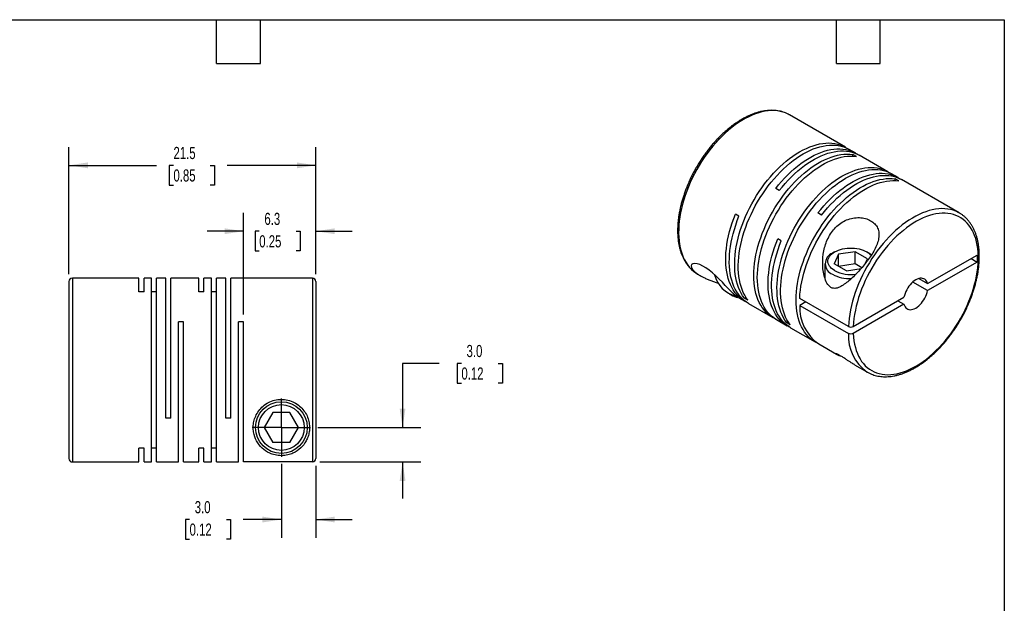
# Model space of a CAD drawing. Header units: millimetres. Extents: x 3 to 137, y 3 to 105.
# Tile 3 of 3: x 51 to 137, y 54 to 105. Entities that reach past the tile are written whole.
import ezdxf

# ---------------------------------------------------------------- set-up
doc = ezdxf.new("R2010")
doc.units = ezdxf.units.MM
doc.header["$LTSCALE"] = 0.5
doc.linetypes.add('SLD-Center', pattern=[19.05, 15.24, -1.27, 1.27, -1.27])
doc.linetypes.add('SLD-Solid', pattern=[0])
doc.layers.add('CENTER', color=40, linetype='SLD-Center')
doc.layers.add('DIMENSIONS', color=140, linetype='SLD-Solid', lineweight=25)
doc.layers.add('TEXT', color=140, linetype='SLD-Solid', lineweight=25)
doc.styles.add('SLDTEXTSTYLE0', font='TXT', dxfattribs={"width": 0.7})
doc.dimstyles.new('SLDDIMSTYLE0', dxfattribs={"dimtxt": 1.079004, "dimasz": 1.651, "dimexe": 0, "dimexo": 0.0625, "dimgap": 0.269751, "dimtad": 0, "dimtih": 1, "dimtoh": 1, "dimdec": 1, "dimrnd": 1e-09, "dimzin": 4, "dimdsep": 46, "dimtxsty": 'SLDTEXTSTYLE0', "dimsah": 1, "dimcen": 0.09, "dimadec": 0, "dimazin": 1, "dimtfac": 1, "dimtdec": 1, "dimtmove": 0, "dimatfit": 0, "dimfxl": 0, "dimfrac": 2, "dimtolj": 1, "dimtzin": 12, "dimarcsym": 0})
doc.dimstyles.new('SLDDIMSTYLE4', dxfattribs={"dimtxt": 1.079004, "dimasz": 1.651, "dimexe": 0, "dimexo": 0.0625, "dimgap": 0.269751, "dimtad": 0, "dimtih": 1, "dimtoh": 1, "dimdec": 1, "dimrnd": 1e-09, "dimzin": 12, "dimdsep": 46, "dimtxsty": 'SLDTEXTSTYLE0', "dimsah": 1, "dimcen": 0.09, "dimadec": 0, "dimazin": 3, "dimtfac": 1, "dimtdec": 1, "dimtofl": 0, "dimtmove": 0, "dimatfit": 3, "dimfxl": 0, "dimfrac": 2, "dimtolj": 1, "dimtzin": 12, "dimarcsym": 0})
doc.dimstyles.new('SLDDIMSTYLE5', dxfattribs={"dimtxt": 1.079004, "dimasz": 1.651, "dimexe": 0, "dimexo": 0.0625, "dimgap": 0.269751, "dimtad": 0, "dimtih": 1, "dimtoh": 1, "dimdec": 1, "dimrnd": 1e-09, "dimzin": 12, "dimdsep": 46, "dimtxsty": 'SLDTEXTSTYLE0', "dimsah": 1, "dimcen": 0.09, "dimadec": 0, "dimazin": 3, "dimtfac": 1, "dimtdec": 1, "dimtmove": 0, "dimatfit": 0, "dimfxl": 0, "dimfrac": 2, "dimtolj": 1, "dimtzin": 12, "dimarcsym": 0})

# ---------------------------------------------------------------- blocks, each defined once
blk = doc.blocks.new('_D_5')
at = {"layer": 'DIMENSIONS'}
for p, q in [((55.083, 82.611), (55.083, 93.684)), ((76.583, 82.611), (76.583, 93.684)), ((55.083, 92.096), (62.724, 92.096)), ((64.186, 92.096), (63.824, 92.096)), ((63.824, 92.096), (63.824, 90.381)), ((67.392, 92.096), (67.755, 92.096)), ((67.755, 92.096), (67.755, 90.381)), ((76.583, 92.096), (68.855, 92.096)), ((63.824, 90.381), (64.186, 90.381)), ((67.755, 90.381), (67.392, 90.381))]:
    blk.add_line(p, q, dxfattribs=at)
for points in [[(55.083, 92.096), (56.734, 91.842), (56.734, 92.35)], [(76.583, 92.096), (74.932, 92.35), (74.932, 91.842)]]:
    blk.add_solid(points, dxfattribs=at)
at = {"layer": 'DIMENSIONS', "char_height": 1.0583, "attachment_point": 1, "style": 'SLDTEXTSTYLE0'}
for s, insert in [('21.5', (64.186, 93.702)), ('0.85', (64.186, 91.746))]:
    blk.add_mtext(s, dxfattribs=dict(at, insert=insert))
blk = doc.blocks.new('_D_6')
at = {"layer": 'DIMENSIONS'}
for p, q in [((70.283, 79.111), (70.283, 87.95)), ((76.583, 82.611), (76.583, 87.95)), ((70.283, 86.362), (67.108, 86.362)), ((71.656, 86.362), (71.293, 86.362)), ((71.293, 86.362), (71.293, 84.647)), ((74.862, 86.362), (75.224, 86.362)), ((75.224, 86.362), (75.224, 84.647)), ((76.583, 86.362), (79.758, 86.362)), ((71.293, 84.647), (71.656, 84.647)), ((75.224, 84.647), (74.862, 84.647))]:
    blk.add_line(p, q, dxfattribs=at)
for points in [[(70.283, 86.362), (68.632, 86.616), (68.632, 86.108)], [(76.583, 86.362), (78.234, 86.108), (78.234, 86.616)]]:
    blk.add_solid(points, dxfattribs=at)
at = {"layer": 'DIMENSIONS', "char_height": 1.0583, "attachment_point": 1, "style": 'SLDTEXTSTYLE0'}
for s, insert in [('6.3', (72.104, 87.968)), ('0.25', (71.656, 86.012))]:
    blk.add_mtext(s, dxfattribs=dict(at, insert=insert))
blk = doc.blocks.new('_D_7')
at = {"layer": 'DIMENSIONS'}
for p, q in [((87.31, 74.858), (84.135, 74.858)), ((84.135, 74.858), (84.135, 69.276)), ((89.256, 74.858), (88.894, 74.858)), ((88.894, 74.858), (88.894, 73.144)), ((92.463, 74.858), (92.825, 74.858)), ((92.825, 74.858), (92.825, 73.144)), ((88.894, 73.144), (89.256, 73.144)), ((92.825, 73.144), (92.463, 73.144)), ((76.758, 69.276), (85.723, 69.276)), ((76.918, 66.285), (85.723, 66.285)), ((84.135, 66.285), (84.135, 63.11))]:
    blk.add_line(p, q, dxfattribs=at)
for points in [[(84.135, 69.276), (84.389, 70.927), (83.881, 70.927)], [(84.135, 66.285), (83.881, 64.634), (84.389, 64.634)]]:
    blk.add_solid(points, dxfattribs=at)
at = {"layer": 'DIMENSIONS', "char_height": 1.0583, "attachment_point": 1, "style": 'SLDTEXTSTYLE0'}
for s, insert in [('3.0', (89.705, 76.464)), ('0.12', (89.256, 74.508))]:
    blk.add_mtext(s, dxfattribs=dict(at, insert=insert))
blk = doc.blocks.new('_D_8')
at = {"layer": 'DIMENSIONS'}
for p, q in [((73.583, 66.101), (73.583, 59.681)), ((76.583, 65.951), (76.583, 59.681)), ((65.59, 61.268), (65.227, 61.268)), ((65.227, 61.268), (65.227, 59.553)), ((68.796, 61.268), (69.158, 61.268)), ((69.158, 61.268), (69.158, 59.553)), ((73.583, 61.268), (70.258, 61.268)), ((76.583, 61.268), (79.758, 61.268)), ((65.227, 59.553), (65.59, 59.553)), ((69.158, 59.553), (68.796, 59.553))]:
    blk.add_line(p, q, dxfattribs=at)
for points in [[(73.583, 61.268), (71.932, 61.522), (71.932, 61.014)], [(76.583, 61.268), (78.234, 61.014), (78.234, 61.522)]]:
    blk.add_solid(points, dxfattribs=at)
at = {"layer": 'DIMENSIONS', "char_height": 1.0583, "attachment_point": 1, "style": 'SLDTEXTSTYLE0'}
for s, insert in [('3.0', (66.039, 62.874)), ('0.12', (65.59, 60.918))]:
    blk.add_mtext(s, dxfattribs=dict(at, insert=insert))
blk = doc.blocks.new('SW_CENTERMARKSYMBOL_2')
at = {"layer": 'CENTER', "color": 0}
for q in [(0, 2.54), (-2.54, 0), (0, -2.54), (2.54, 0)]:
    blk.add_line((0, 0), q, dxfattribs=at)

msp = doc.modelspace()

# ---------------------------------------------------------------- linework, layer by layer
for p, q in [((117.827, 96.486), (117.795, 96.504)), ((122.706, 93.669), (117.827, 96.486)), ((123.59, 93.159), (123.017, 93.489)), ((123.649, 92.876), (123.338, 93.055)), ((123.338, 92.902), (123.338, 93.055)), ((126.39, 91.542), (123.901, 92.979)), ((127.274, 91.032), (126.701, 91.363)), ((127.333, 90.749), (127.022, 90.929)), ((127.022, 90.776), (127.022, 90.929)), ((116.931, 89.896), (116.62, 90.076)), ((132.605, 87.954), (127.585, 90.852)), ((113.425, 87.66), (113.114, 87.84)), ((120.615, 87.769), (120.304, 87.949)), ((132.605, 87.954), (132.57, 87.974)), ((117.109, 85.533), (116.798, 85.713)), ((121.754, 84.557), (121.57, 84.451)), ((122.099, 84.358), (121.711, 83.521)), ((123.549, 84.582), (122.099, 84.358)), ((122.099, 83.296), (122.099, 84.358)), ((124.611, 83.969), (123.549, 84.582)), ((123.549, 83.521), (123.549, 84.582)), ((124.752, 84.451), (124.568, 84.557)), ((129.845, 81.802), (134.156, 84.291)), ((134.156, 84.291), (134.156, 83.679)), ((120.911, 83.533), (120.911, 82.252)), ((122.772, 82.908), (121.711, 83.521)), ((123.549, 83.521), (122.1, 83.296)), ((124.123, 83.189), (123.549, 83.521)), ((124.406, 83.528), (124.611, 83.969)), ((134.156, 83.679), (129.845, 81.19)), ((133.626, 83.985), (134.156, 83.679)), ((109.827, 82.629), (110.07, 82.489)), ((122.772, 82.908), (124.051, 83.106)), ((55.083, 81.976), (55.083, 66.576)), ((61.183, 82.276), (55.383, 82.276)), ((55.383, 82.276), (55.383, 66.276)), ((61.183, 81.085), (61.183, 82.276)), ((62.283, 82.276), (61.623, 82.276)), ((61.623, 81.085), (61.623, 82.276)), ((62.283, 66.276), (62.283, 82.276)), ((63.533, 82.276), (62.723, 82.276)), ((62.723, 66.276), (62.723, 82.276)), ((63.533, 70.076), (63.533, 82.276)), ((66.393, 82.276), (63.973, 82.276)), ((63.973, 70.076), (63.973, 82.276)), ((66.393, 81.085), (66.393, 82.276)), ((67.493, 82.276), (66.833, 82.276)), ((66.833, 81.085), (66.833, 82.276)), ((67.493, 66.276), (67.493, 82.276)), ((68.743, 82.276), (67.933, 82.276)), ((67.933, 66.276), (67.933, 82.276)), ((68.743, 70.076), (68.743, 82.276)), ((76.283, 82.276), (69.183, 82.276)), ((69.183, 70.076), (69.183, 82.276)), ((76.283, 82.276), (76.283, 66.285)), ((76.583, 81.976), (76.583, 66.586)), ((111.997, 81.893), (112.038, 81.789)), ((112.076, 81.81), (112.038, 81.789)), ((112.167, 81.714), (112.038, 81.789)), ((129.845, 81.19), (128.552, 81.936)), ((129.083, 82.242), (129.845, 81.802)), ((61.623, 81.085), (61.183, 81.085)), ((62.723, 81.085), (62.283, 81.085)), ((66.833, 81.085), (66.393, 81.085)), ((67.933, 81.085), (67.493, 81.085)), ((112.568, 80.919), (112.752, 80.813)), ((113.892, 80.532), (114.024, 80.608)), ((123.38, 78.07), (127.791, 80.617)), ((113.404, 80.564), (113.929, 80.261)), ((114.203, 80.352), (113.892, 80.532)), ((114.24, 80.082), (116.368, 78.853)), ((122.955, 78.07), (118.712, 80.519)), ((119.243, 80.213), (118.712, 79.907)), ((118.712, 79.907), (122.955, 77.458)), ((127.791, 80.004), (123.38, 77.458)), ((127.26, 80.31), (127.791, 80.004)), ((65.073, 78.476), (64.633, 78.476)), ((64.633, 66.276), (64.633, 78.476)), ((65.073, 66.276), (65.073, 78.476)), ((70.283, 78.476), (69.843, 78.476)), ((69.843, 66.276), (69.843, 78.476)), ((70.283, 66.285), (70.283, 78.476)), ((116.679, 78.673), (117.613, 78.135)), ((117.576, 78.405), (117.708, 78.482)), ((117.887, 78.225), (117.576, 78.405)), ((117.924, 77.955), (120.052, 76.726)), ((120.363, 76.547), (121.908, 75.655)), ((123.489, 74.742), (124.606, 74.097)), ((124.593, 74.105), (124.606, 74.097)), ((72.832, 70.576), (72.082, 69.276)), ((74.333, 70.576), (72.832, 70.576)), ((75.084, 69.276), (74.333, 70.576)), ((63.973, 70.076), (63.533, 70.076)), ((69.183, 70.076), (68.743, 70.076)), ((72.082, 69.276), (72.832, 67.976)), ((74.333, 67.976), (75.084, 69.276)), ((74.333, 67.976), (72.832, 67.976)), ((61.623, 67.468), (61.183, 67.468)), ((61.183, 66.276), (61.183, 67.468)), ((61.623, 66.276), (61.623, 67.468)), ((62.723, 67.468), (62.283, 67.468)), ((66.833, 67.468), (66.393, 67.468)), ((66.393, 66.276), (66.393, 67.468)), ((66.833, 66.276), (66.833, 67.468)), ((67.933, 67.468), (67.493, 67.468)), ((55.383, 66.276), (61.183, 66.276)), ((61.623, 66.276), (62.283, 66.276)), ((62.723, 66.276), (64.633, 66.276)), ((65.073, 66.276), (66.393, 66.276)), ((66.833, 66.276), (67.493, 66.276)), ((67.933, 66.276), (69.843, 66.276)), ((76.283, 66.285), (70.283, 66.285))]:
    msp.add_line(p, q)
at = {"flags": 128}
for points in [[(117.795, 96.504), (117.7, 96.554), (117.481, 96.654), (117.251, 96.734), (117.013, 96.794), (116.765, 96.836), (116.51, 96.857), (116.247, 96.859), (115.978, 96.841), (115.703, 96.803), (115.423, 96.746), (115.139, 96.669), (114.851, 96.573), (114.561, 96.458), (114.268, 96.324), (113.974, 96.172), (113.68, 96.002), (113.386, 95.815), (113.094, 95.611), (112.803, 95.39), (112.515, 95.154), (112.231, 94.903), (111.951, 94.637), (111.676, 94.357), (111.407, 94.064), (111.144, 93.76), (110.889, 93.443), (110.642, 93.117), (110.403, 92.78), (110.174, 92.435), (109.954, 92.082), (109.745, 91.723), (109.547, 91.357), (109.36, 90.987), (109.186, 90.612), (109.024, 90.235), (108.875, 89.856), (108.74, 89.477), (108.618, 89.097), (108.51, 88.719), (108.417, 88.343), (108.339, 87.97), (108.275, 87.602), (108.226, 87.238), (108.192, 86.881), (108.174, 86.532), (108.171, 86.19), (108.183, 85.858), (108.211, 85.536), (108.253, 85.224), (108.311, 84.924), (108.384, 84.637), (108.471, 84.363), (108.573, 84.103), (108.689, 83.858), (108.819, 83.628), (108.963, 83.415), (109.119, 83.218), (109.289, 83.038), (109.47, 82.876), (109.664, 82.731), (109.827, 82.629)], [(113.892, 80.532), (113.744, 80.739), (113.61, 80.963), (113.49, 81.202), (113.384, 81.455), (113.292, 81.723), (113.214, 82.005), (113.151, 82.299), (113.103, 82.605), (113.071, 82.922), (113.053, 83.25), (113.05, 83.587), (113.063, 83.932), (113.09, 84.285), (113.133, 84.644), (113.191, 85.009), (113.263, 85.379), (113.35, 85.752), (113.452, 86.128), (113.567, 86.505), (113.697, 86.883), (113.84, 87.261), (113.995, 87.638), (114.164, 88.012), (114.344, 88.382), (114.537, 88.749), (114.74, 89.109), (114.954, 89.464), (115.179, 89.811), (115.412, 90.15), (115.655, 90.48), (115.906, 90.799), (116.164, 91.108), (116.429, 91.405), (116.7, 91.69), (116.976, 91.962), (117.258, 92.219), (117.543, 92.462), (117.831, 92.689), (118.121, 92.9), (118.413, 93.095), (118.706, 93.273), (118.999, 93.433), (119.291, 93.576), (119.582, 93.7), (119.87, 93.805), (120.155, 93.891), (120.436, 93.959), (120.712, 94.007), (120.984, 94.035), (121.249, 94.044), (121.507, 94.033), (121.757, 94.003), (122, 93.953), (122.234, 93.884), (122.458, 93.795), (122.672, 93.688), (122.858, 93.574)], [(114.203, 80.352), (114.055, 80.56), (113.921, 80.783), (113.801, 81.022), (113.695, 81.276), (113.603, 81.544), (113.525, 81.825), (113.462, 82.12), (113.415, 82.426), (113.382, 82.743), (113.364, 83.07), (113.361, 83.407), (113.374, 83.752), (113.402, 84.105), (113.444, 84.464), (113.502, 84.829), (113.574, 85.199), (113.662, 85.572), (113.763, 85.948), (113.879, 86.326), (114.008, 86.704), (114.151, 87.082), (114.307, 87.458), (114.475, 87.832), (114.656, 88.203), (114.848, 88.569), (115.051, 88.93), (115.266, 89.284), (115.49, 89.631), (115.723, 89.97), (115.966, 90.3), (116.217, 90.62), (116.475, 90.929), (116.74, 91.226), (117.011, 91.511), (117.288, 91.782), (117.569, 92.039), (117.854, 92.282), (118.142, 92.509), (118.432, 92.721), (118.724, 92.916), (119.017, 93.093), (119.31, 93.254), (119.602, 93.396), (119.893, 93.52), (120.181, 93.625), (120.466, 93.712), (120.747, 93.779), (121.024, 93.827), (121.295, 93.855), (121.56, 93.864), (121.818, 93.853), (122.069, 93.823), (122.311, 93.773), (122.545, 93.704), (122.769, 93.616), (122.983, 93.509), (123.017, 93.489)], [(116.62, 90.076), (116.873, 90.392), (117.134, 90.697), (117.401, 90.99), (117.674, 91.27), (117.952, 91.537), (118.235, 91.79), (118.521, 92.028), (118.81, 92.25), (119.101, 92.456), (119.393, 92.645), (119.686, 92.817), (119.979, 92.972), (120.271, 93.108), (120.56, 93.226), (120.848, 93.325), (121.131, 93.405), (121.411, 93.466), (121.686, 93.508), (121.955, 93.53), (122.218, 93.532), (122.474, 93.515), (122.722, 93.478), (122.962, 93.422), (123.192, 93.347), (123.413, 93.252), (123.624, 93.139), (123.742, 93.064)], [(116.527, 78.768), (116.334, 78.873), (116.134, 79.005), (115.946, 79.155), (115.769, 79.323), (115.605, 79.508), (115.453, 79.71), (115.315, 79.928), (115.19, 80.162), (115.079, 80.411), (114.982, 80.675), (114.9, 80.952), (114.832, 81.242), (114.779, 81.544), (114.741, 81.858), (114.719, 82.182), (114.711, 82.516), (114.719, 82.858), (114.741, 83.209), (114.779, 83.566), (114.832, 83.929), (114.9, 84.297), (114.982, 84.67), (115.079, 85.045), (115.19, 85.422), (115.315, 85.8), (115.453, 86.178), (115.605, 86.555), (115.769, 86.93), (115.946, 87.302), (116.134, 87.67), (116.334, 88.032), (116.545, 88.389), (116.766, 88.739), (116.996, 89.08), (117.236, 89.413), (117.484, 89.736), (117.74, 90.049), (118.003, 90.35), (118.272, 90.639), (118.547, 90.915), (118.826, 91.177), (119.11, 91.424), (119.398, 91.657), (119.687, 91.873), (119.979, 92.074), (120.272, 92.257), (120.565, 92.423), (120.857, 92.572), (121.148, 92.702), (121.437, 92.813), (121.723, 92.906), (122.006, 92.979), (122.284, 93.034), (122.557, 93.068), (122.824, 93.084), (123.084, 93.079), (123.338, 93.055)], [(116.679, 78.673), (116.645, 78.693), (116.445, 78.825), (116.257, 78.975), (116.08, 79.143), (115.916, 79.328), (115.764, 79.53), (115.626, 79.749), (115.501, 79.983), (115.39, 80.232), (115.293, 80.495), (115.211, 80.772), (115.143, 81.062), (115.09, 81.365), (115.052, 81.678), (115.03, 82.002), (115.022, 82.336), (115.03, 82.679), (115.052, 83.029), (115.09, 83.386), (115.143, 83.75), (115.211, 84.118), (115.293, 84.49), (115.39, 84.865), (115.501, 85.242), (115.626, 85.62), (115.764, 85.998), (115.916, 86.375), (116.08, 86.75), (116.257, 87.122), (116.445, 87.49), (116.645, 87.853), (116.856, 88.209), (117.077, 88.559), (117.307, 88.901), (117.547, 89.234), (117.795, 89.557), (118.051, 89.869), (118.314, 90.17), (118.583, 90.459), (118.858, 90.735), (119.138, 90.997), (119.421, 91.245), (119.709, 91.477), (119.998, 91.694), (120.29, 91.894), (120.583, 92.078), (120.876, 92.244), (121.168, 92.392), (121.459, 92.522), (121.748, 92.634), (122.034, 92.726), (122.317, 92.8), (122.595, 92.854), (122.868, 92.889), (123.135, 92.904), (123.396, 92.9), (123.649, 92.876)], [(116.931, 89.896), (117.185, 90.212), (117.445, 90.517), (117.712, 90.811), (117.985, 91.091), (118.263, 91.358), (118.546, 91.61), (118.832, 91.848), (119.121, 92.07), (119.412, 92.276), (119.704, 92.466), (119.997, 92.638), (120.29, 92.792), (120.582, 92.929), (120.872, 93.046), (121.159, 93.146), (121.443, 93.226), (121.722, 93.287), (121.997, 93.328), (122.266, 93.35), (122.529, 93.352), (122.785, 93.335), (123.033, 93.299), (123.273, 93.242), (123.503, 93.167), (123.724, 93.072), (123.901, 92.979)], [(117.576, 78.405), (117.428, 78.612), (117.294, 78.836), (117.174, 79.075), (117.068, 79.329), (116.976, 79.597), (116.898, 79.878), (116.835, 80.172), (116.787, 80.478), (116.755, 80.796), (116.737, 81.123), (116.734, 81.46), (116.747, 81.805), (116.774, 82.158), (116.817, 82.517), (116.875, 82.882), (116.947, 83.252), (117.034, 83.625), (117.136, 84.001), (117.251, 84.379), (117.381, 84.757), (117.524, 85.135), (117.679, 85.511), (117.848, 85.885), (118.029, 86.256), (118.221, 86.622), (118.424, 86.983), (118.639, 87.337), (118.863, 87.684), (119.096, 88.023), (119.339, 88.353), (119.59, 88.673), (119.848, 88.982), (120.113, 89.279), (120.384, 89.563), (120.66, 89.835), (120.942, 90.092), (121.227, 90.335), (121.515, 90.562), (121.805, 90.774), (122.097, 90.968), (122.39, 91.146), (122.683, 91.307), (122.975, 91.449), (123.266, 91.573), (123.554, 91.678), (123.839, 91.765), (124.12, 91.832), (124.396, 91.88), (124.668, 91.908), (124.933, 91.917), (125.191, 91.906), (125.441, 91.876), (125.684, 91.826), (125.918, 91.757), (126.142, 91.669), (126.356, 91.561), (126.542, 91.447)], [(117.887, 78.225), (117.739, 78.433), (117.605, 78.656), (117.485, 78.895), (117.379, 79.149), (117.287, 79.417), (117.209, 79.699), (117.146, 79.993), (117.099, 80.299), (117.066, 80.616), (117.048, 80.943), (117.045, 81.28), (117.058, 81.625), (117.086, 81.978), (117.128, 82.338), (117.186, 82.703), (117.259, 83.072), (117.346, 83.445), (117.447, 83.821), (117.563, 84.199), (117.692, 84.577), (117.835, 84.955), (117.991, 85.331), (118.159, 85.705), (118.34, 86.076), (118.532, 86.442), (118.735, 86.803), (118.95, 87.157), (119.174, 87.505), (119.408, 87.844), (119.65, 88.173), (119.901, 88.493), (120.159, 88.802), (120.424, 89.099), (120.695, 89.384), (120.972, 89.655), (121.253, 89.913), (121.538, 90.155), (121.826, 90.383), (122.116, 90.594), (122.408, 90.789), (122.701, 90.967), (122.994, 91.127), (123.286, 91.269), (123.577, 91.393), (123.865, 91.499), (124.15, 91.585), (124.431, 91.652), (124.708, 91.7), (124.979, 91.729), (125.244, 91.737), (125.502, 91.727), (125.753, 91.696), (125.995, 91.647), (126.229, 91.577), (126.453, 91.489), (126.667, 91.382), (126.701, 91.363)], [(120.211, 76.642), (120.018, 76.746), (119.818, 76.878), (119.63, 77.028), (119.453, 77.196), (119.289, 77.381), (119.137, 77.583), (118.999, 77.802), (118.874, 78.035), (118.763, 78.285), (118.666, 78.548), (118.584, 78.825), (118.516, 79.115), (118.463, 79.417), (118.425, 79.731), (118.403, 80.055), (118.395, 80.389), (118.403, 80.732), (118.425, 81.082), (118.463, 81.439), (118.516, 81.802), (118.584, 82.171), (118.666, 82.543), (118.763, 82.918), (118.874, 83.295), (118.999, 83.673), (119.137, 84.051), (119.289, 84.428), (119.453, 84.803), (119.63, 85.175), (119.818, 85.543), (120.018, 85.906), (120.229, 86.262), (120.45, 86.612), (120.68, 86.954), (120.92, 87.286), (121.168, 87.61), (121.424, 87.922), (121.687, 88.223), (121.956, 88.512), (122.231, 88.788), (122.511, 89.05), (122.794, 89.298), (123.082, 89.53), (123.371, 89.747), (123.663, 89.947), (123.956, 90.13), (124.249, 90.297), (124.541, 90.445), (124.832, 90.575), (125.121, 90.686), (125.407, 90.779), (125.69, 90.853), (125.968, 90.907), (126.241, 90.942), (126.508, 90.957), (126.769, 90.953), (127.022, 90.929)], [(120.304, 87.949), (120.557, 88.265), (120.818, 88.57), (121.085, 88.863), (121.358, 89.144), (121.636, 89.411), (121.919, 89.663), (122.205, 89.901), (122.494, 90.123), (122.785, 90.329), (123.077, 90.518), (123.37, 90.691), (123.663, 90.845), (123.955, 90.981), (124.244, 91.099), (124.532, 91.198), (124.815, 91.279), (125.095, 91.34), (125.37, 91.381), (125.639, 91.403), (125.902, 91.405), (126.158, 91.388), (126.406, 91.351), (126.646, 91.295), (126.876, 91.22), (127.097, 91.125), (127.308, 91.012), (127.426, 90.937)], [(120.615, 87.769), (120.869, 88.086), (121.129, 88.391), (121.396, 88.684), (121.669, 88.964), (121.947, 89.231), (122.23, 89.484), (122.516, 89.721), (122.805, 89.943), (123.096, 90.15), (123.388, 90.339), (123.681, 90.511), (123.974, 90.665), (124.266, 90.802), (124.556, 90.92), (124.843, 91.019), (125.127, 91.099), (125.406, 91.16), (125.681, 91.201), (125.95, 91.223), (126.213, 91.226), (126.469, 91.209), (126.717, 91.172), (126.957, 91.116), (127.187, 91.04), (127.408, 90.946), (127.585, 90.852)], [(118.712, 80.519), (118.734, 80.87), (118.77, 81.227), (118.822, 81.591), (118.888, 81.96), (118.97, 82.332), (119.066, 82.708), (119.176, 83.086), (119.3, 83.465), (119.437, 83.844), (119.588, 84.222), (119.752, 84.598), (119.929, 84.971), (120.117, 85.34), (120.317, 85.704), (120.527, 86.062), (120.748, 86.413), (120.979, 86.756), (121.218, 87.09), (121.467, 87.414), (121.723, 87.728), (121.986, 88.03), (122.256, 88.32), (122.531, 88.597), (122.811, 88.861), (123.095, 89.109), (123.383, 89.343), (123.674, 89.561), (123.966, 89.762), (124.259, 89.946), (124.553, 90.113), (124.846, 90.262), (125.138, 90.393), (125.428, 90.505), (125.714, 90.598), (125.998, 90.672), (126.276, 90.727), (126.55, 90.762), (126.818, 90.777), (127.079, 90.773), (127.333, 90.749)], [(132.57, 87.974), (132.522, 88), (132.304, 88.104), (132.077, 88.188), (131.84, 88.252), (131.594, 88.297), (131.34, 88.323), (131.079, 88.328), (130.811, 88.314), (130.538, 88.281), (130.258, 88.227), (129.975, 88.154), (129.688, 88.062), (129.398, 87.951), (129.105, 87.821), (128.812, 87.673), (128.518, 87.506), (128.224, 87.323), (127.931, 87.122), (127.64, 86.905), (127.351, 86.671), (127.066, 86.423), (126.785, 86.16), (126.509, 85.883), (126.239, 85.593), (125.975, 85.29), (125.718, 84.976), (125.469, 84.652), (125.229, 84.317), (124.997, 83.974), (124.776, 83.622), (124.565, 83.264), (124.364, 82.899), (124.175, 82.53), (123.998, 82.156), (123.834, 81.78), (123.683, 81.401), (123.544, 81.021), (123.42, 80.642), (123.309, 80.263), (123.213, 79.887), (123.132, 79.513), (123.065, 79.144), (123.013, 78.779), (122.976, 78.421), (122.955, 78.07)], [(114.087, 80.177), (113.975, 80.235), (113.771, 80.36), (113.577, 80.503), (113.396, 80.665), (113.226, 80.844), (113.069, 81.04), (112.925, 81.253), (112.795, 81.481), (112.679, 81.725), (112.576, 81.984), (112.489, 82.257), (112.415, 82.543), (112.357, 82.842), (112.314, 83.152), (112.285, 83.473), (112.272, 83.805), (112.275, 84.145), (112.292, 84.494), (112.325, 84.849), (112.373, 85.212), (112.435, 85.579), (112.513, 85.951), (112.605, 86.326), (112.711, 86.704), (112.832, 87.082), (112.966, 87.461), (113.114, 87.84)], [(114.24, 80.082), (114.07, 80.188), (113.878, 80.332), (113.697, 80.494), (113.529, 80.674), (113.373, 80.871), (113.23, 81.084), (113.101, 81.312), (112.985, 81.557), (112.884, 81.815), (112.797, 82.088), (112.724, 82.374), (112.666, 82.672), (112.624, 82.982), (112.596, 83.303), (112.583, 83.634), (112.586, 83.974), (112.604, 84.322), (112.637, 84.677), (112.685, 85.038), (112.747, 85.405), (112.825, 85.776), (112.917, 86.15), (113.023, 86.527), (113.144, 86.904), (113.278, 87.283), (113.425, 87.66)], [(123.38, 77.458), (123.401, 77.139), (123.438, 76.83), (123.49, 76.533), (123.556, 76.248), (123.638, 75.977), (123.734, 75.718), (123.844, 75.475), (123.968, 75.246), (124.105, 75.034), (124.256, 74.838), (124.419, 74.658), (124.595, 74.497), (124.782, 74.353), (124.981, 74.227), (125.191, 74.12), (125.41, 74.032), (125.64, 73.964), (125.878, 73.914), (126.124, 73.884), (126.378, 73.874), (126.638, 73.883), (126.905, 73.913), (127.177, 73.961), (127.454, 74.029), (127.734, 74.116), (128.018, 74.222), (128.304, 74.347), (128.591, 74.49), (128.878, 74.651), (129.166, 74.83), (129.453, 75.025), (129.738, 75.237), (130.02, 75.465), (130.299, 75.708), (130.574, 75.966), (130.844, 76.237), (131.108, 76.521), (131.366, 76.818), (131.616, 77.126), (131.859, 77.444), (132.094, 77.772), (132.319, 78.109), (132.534, 78.454), (132.739, 78.806), (132.934, 79.163), (133.116, 79.526), (133.287, 79.892), (133.445, 80.261), (133.59, 80.632), (133.722, 81.003), (133.84, 81.374), (133.944, 81.744), (134.034, 82.112), (134.109, 82.476), (134.17, 82.836), (134.215, 83.19), (134.245, 83.539), (134.261, 83.879), (134.261, 84.212), (134.245, 84.535), (134.215, 84.848), (134.17, 85.15), (134.109, 85.44), (134.034, 85.717), (133.944, 85.981), (133.84, 86.231), (133.722, 86.466), (133.59, 86.685), (133.445, 86.888), (133.287, 87.075), (133.116, 87.244), (132.934, 87.395), (132.739, 87.529), (132.534, 87.644), (132.319, 87.74), (132.094, 87.816), (131.859, 87.874), (131.616, 87.912), (131.366, 87.931), (131.108, 87.93), (130.844, 87.909), (130.574, 87.868), (130.299, 87.809), (130.02, 87.729), (129.738, 87.631), (129.453, 87.514), (129.166, 87.379), (128.878, 87.225), (128.591, 87.054), (128.304, 86.866), (128.018, 86.661), (127.734, 86.439), (127.454, 86.203), (127.177, 85.951), (126.905, 85.686), (126.638, 85.407), (126.378, 85.115), (126.124, 84.812), (125.878, 84.498), (125.64, 84.174), (125.41, 83.84), (125.191, 83.499), (124.981, 83.15), (124.782, 82.795), (124.595, 82.434), (124.419, 82.07), (124.256, 81.702), (124.105, 81.332), (123.968, 80.96), (123.844, 80.589), (123.734, 80.218), (123.638, 79.849), (123.556, 79.484), (123.49, 79.122), (123.438, 78.765), (123.401, 78.414), (123.38, 78.07)], [(117.771, 78.05), (117.647, 78.115), (117.443, 78.241), (117.251, 78.385), (117.07, 78.547), (116.902, 78.727), (116.746, 78.923), (116.603, 79.136), (116.474, 79.365), (116.358, 79.609), (116.257, 79.868), (116.17, 80.141), (116.097, 80.427), (116.039, 80.725), (115.997, 81.035), (115.969, 81.356), (115.956, 81.687), (115.959, 82.026), (115.977, 82.374), (116.01, 82.73), (116.057, 83.091), (116.12, 83.458), (116.198, 83.829), (116.29, 84.203), (116.396, 84.579), (116.517, 84.957), (116.651, 85.336), (116.798, 85.713)], [(117.924, 77.955), (117.754, 78.062), (117.562, 78.206), (117.381, 78.368), (117.213, 78.547), (117.057, 78.744), (116.914, 78.957), (116.785, 79.186), (116.669, 79.43), (116.568, 79.689), (116.481, 79.961), (116.408, 80.247), (116.35, 80.546), (116.308, 80.856), (116.28, 81.176), (116.267, 81.507), (116.27, 81.847), (116.288, 82.195), (116.321, 82.55), (116.369, 82.911), (116.431, 83.278), (116.509, 83.649), (116.601, 84.023), (116.707, 84.4), (116.828, 84.778), (116.962, 85.156), (117.109, 85.533)], [(121.754, 82.933), (121.614, 83.022), (121.492, 83.119), (121.388, 83.223), (121.303, 83.333), (121.239, 83.448), (121.195, 83.565), (121.174, 83.685), (121.174, 83.805), (121.195, 83.925), (121.239, 84.042), (121.303, 84.157), (121.388, 84.267), (121.492, 84.371), (121.614, 84.468), (121.754, 84.557), (121.909, 84.638), (122.077, 84.708), (122.257, 84.769), (122.448, 84.818), (122.646, 84.855), (122.85, 84.88), (123.057, 84.892), (123.265, 84.892), (123.472, 84.88), (123.676, 84.855), (123.874, 84.818), (124.064, 84.769), (124.245, 84.708), (124.413, 84.638), (124.568, 84.557), (124.707, 84.468), (124.83, 84.371), (124.934, 84.267), (124.942, 84.257)], [(124.752, 84.451), (124.9, 84.357), (124.969, 84.306)], [(113.405, 80.565), (113.292, 80.635), (113.145, 80.746), (112.94, 80.924), (112.705, 81.152), (112.479, 81.384), (112.227, 81.65), (111.975, 81.916), (111.7, 82.197), (111.423, 82.466), (111.13, 82.73), (110.843, 82.963), (110.55, 83.17), (110.274, 83.333), (110.009, 83.457), (109.771, 83.532), (109.563, 83.559), (109.396, 83.535), (109.287, 83.461), (109.248, 83.352), (109.276, 83.21), (109.323, 83.12), (109.39, 83.025), (109.48, 82.925), (109.588, 82.823), (109.588, 82.823)], [(120.839, 82.497), (120.851, 82.518), (120.911, 82.606)], [(129.845, 81.802), (129.806, 81.919), (129.752, 82.022), (129.686, 82.108), (129.607, 82.177), (129.516, 82.228), (129.416, 82.26), (129.307, 82.272), (129.191, 82.265), (129.07, 82.238), (128.945, 82.193), (128.818, 82.128), (128.691, 82.046), (128.566, 81.948), (128.445, 81.834), (128.329, 81.708), (128.22, 81.569), (128.119, 81.422), (128.029, 81.266), (127.95, 81.106), (127.883, 80.943), (127.83, 80.779), (127.791, 80.617)], [(127.791, 80.004), (127.83, 79.887), (127.883, 79.785), (127.95, 79.698), (128.029, 79.629), (128.119, 79.578), (128.22, 79.547), (128.329, 79.534), (128.445, 79.541), (128.566, 79.568), (128.691, 79.614), (128.818, 79.679), (128.945, 79.76), (129.07, 79.859), (129.191, 79.972), (129.307, 80.099), (129.416, 80.237), (129.516, 80.385), (129.607, 80.54), (129.686, 80.701), (129.752, 80.864), (129.806, 81.028), (129.845, 81.19)]]:
    msp.add_lwpolyline(points, dxfattribs=at)
for radius in [2.25, 1.99]:
    msp.add_circle((73.583, 69.276), radius)
for centre, radius, start, end in [((121.918, 83.533), 0.982, 110.79773, 249.2184), ((113.747, 83.18), 2.522, 193.89764, 256.54724), ((123.105, 85.51), 3.277, 242.07369, 271.66481), ((123.153, 85.628), 3.037, 242.56547, 278.72313), ((55.383, 81.976), 0.3, 90, 180), ((76.283, 81.976), 0.3, 0, 90), ((113.579, 82.203), 1.618, 239.24482, 261.18674), ((122.602, 79.732), 3.894, 177.4314, 234.90171), ((126.758, 77.239), 3.81, 176.71542, 235.36317), ((55.383, 66.576), 0.3, 180, 270)]:
    msp.add_arc(centre, radius, start, end)
for points, knots in [([(117.793, 96.505), (117.727, 96.54), (117.591, 96.612), (117.376, 96.7), (117.149, 96.773), (116.915, 96.828), (116.673, 96.866), (116.424, 96.886), (116.168, 96.888), (115.907, 96.873), (115.641, 96.839), (115.37, 96.788), (115.096, 96.719), (114.818, 96.632), (114.538, 96.528), (114.257, 96.407), (113.974, 96.27), (113.692, 96.115), (113.41, 95.945), (113.129, 95.76), (112.85, 95.56), (112.574, 95.345), (112.301, 95.116), (112.032, 94.874), (111.767, 94.62), (111.508, 94.353), (111.253, 94.075), (111.006, 93.786), (110.765, 93.488), (110.531, 93.179), (110.305, 92.863), (110.087, 92.538), (109.879, 92.206), (109.68, 91.869), (109.49, 91.525), (109.311, 91.177), (109.143, 90.825), (108.986, 90.47), (108.84, 90.113), (108.706, 89.754), (108.585, 89.395), (108.476, 89.036), (108.379, 88.679), (108.296, 88.323), (108.226, 87.97), (108.169, 87.621), (108.127, 87.276), (108.098, 86.936), (108.082, 86.603), (108.081, 86.276), (108.094, 85.956), (108.121, 85.646), (108.163, 85.344), (108.218, 85.052), (108.288, 84.771), (108.371, 84.502), (108.468, 84.244), (108.579, 84), (108.702, 83.77), (108.839, 83.554), (108.987, 83.352), (109.148, 83.167), (109.319, 82.997), (109.502, 82.844), (109.677, 82.717), (109.796, 82.649), (109.846, 82.62)], [0, 0, 0, 0, 0.014575, 0.029812, 0.045067, 0.06036, 0.075707, 0.091118, 0.106599, 0.122151, 0.137769, 0.153446, 0.169172, 0.184937, 0.200731, 0.216546, 0.232373, 0.248208, 0.264043, 0.279877, 0.295705, 0.311528, 0.327345, 0.343154, 0.358956, 0.374752, 0.390542, 0.406326, 0.422105, 0.43788, 0.453652, 0.469421, 0.485189, 0.500956, 0.516723, 0.532491, 0.54826, 0.564031, 0.579806, 0.595584, 0.611368, 0.627157, 0.642952, 0.658755, 0.674566, 0.690384, 0.706212, 0.722047, 0.737891, 0.753742, 0.769599, 0.785459, 0.801317, 0.817167, 0.833004, 0.848818, 0.8646, 0.880339, 0.896024, 0.911645, 0.927195, 0.942671, 0.958074, 0.973412, 0.988698, 1, 1, 1, 1]), ([(121.429, 81.467), (121.569, 81.386), (121.721, 81.371), (122.013, 81.42), (122.151, 81.478), (122.564, 81.7), (122.83, 81.909), (123.351, 82.367), (123.607, 82.62), (123.989, 83.032), (124.116, 83.176), (124.363, 83.469), (124.483, 83.619), (124.716, 83.928), (124.83, 84.087), (125.041, 84.412), (125.139, 84.577), (125.314, 84.91), (125.391, 85.079), (125.513, 85.412), (125.559, 85.579), (125.611, 85.904), (125.618, 86.06), (125.588, 86.362), (125.551, 86.504), (125.433, 86.768), (125.351, 86.891), (125.148, 87.107), (125.026, 87.202), (124.75, 87.361), (124.597, 87.423), (124.264, 87.514), (124.086, 87.54), (123.722, 87.553), (123.532, 87.539), (123.16, 87.47), (122.976, 87.416), (122.617, 87.267), (122.445, 87.174), (122.125, 86.955), (121.974, 86.828), (121.701, 86.552), (121.579, 86.404), (121.358, 86.086), (121.26, 85.917), (121.007, 85.397), (120.889, 85.031), (120.736, 84.271), (120.704, 83.89), (120.72, 83.124), (120.767, 82.736), (120.924, 82.187), (120.991, 82.007), (121.172, 81.688), (121.289, 81.548), (121.429, 81.467)], [0, 0, 0, 0, 0.03125, 0.03125, 0.0625, 0.0625, 0.125, 0.125, 0.1875, 0.1875, 0.21875, 0.21875, 0.25, 0.25, 0.28125, 0.28125, 0.3125, 0.3125, 0.34375, 0.34375, 0.375, 0.375, 0.40625, 0.40625, 0.4375, 0.4375, 0.46875, 0.46875, 0.5, 0.5, 0.53125, 0.53125, 0.5625, 0.5625, 0.59375, 0.59375, 0.625, 0.625, 0.65625, 0.65625, 0.6875, 0.6875, 0.71875, 0.71875, 0.75, 0.75, 0.8125, 0.8125, 0.875, 0.875, 0.9375, 0.9375, 0.96875, 0.96875, 1, 1, 1, 1]), ([(124.593, 74.107), (124.642, 74.079), (124.758, 74.011), (124.953, 73.924), (125.175, 73.843), (125.406, 73.779), (125.644, 73.733), (125.89, 73.704), (126.142, 73.694), (126.401, 73.701), (126.665, 73.726), (126.934, 73.768), (127.206, 73.829), (127.483, 73.907), (127.762, 74.003), (128.043, 74.116), (128.325, 74.246), (128.607, 74.392), (128.889, 74.555), (129.171, 74.733), (129.45, 74.926), (129.728, 75.134), (130.002, 75.357), (130.274, 75.592), (130.54, 75.841), (130.803, 76.102), (131.059, 76.375), (131.31, 76.658), (131.555, 76.952), (131.792, 77.256), (132.022, 77.569), (132.243, 77.89), (132.456, 78.218), (132.66, 78.553), (132.854, 78.894), (133.038, 79.24), (133.211, 79.59), (133.374, 79.944), (133.525, 80.3), (133.665, 80.658), (133.792, 81.017), (133.907, 81.376), (134.009, 81.735), (134.099, 82.091), (134.175, 82.446), (134.238, 82.797), (134.288, 83.144), (134.323, 83.486), (134.345, 83.823), (134.353, 84.153), (134.346, 84.476), (134.326, 84.791), (134.291, 85.097), (134.243, 85.394), (134.18, 85.68), (134.103, 85.955), (134.013, 86.218), (133.908, 86.469), (133.791, 86.706), (133.66, 86.929), (133.518, 87.137), (133.363, 87.33), (133.196, 87.507), (133.019, 87.669), (132.83, 87.813), (132.679, 87.914), (132.588, 87.963), (132.566, 87.974)], [0, 0, 0, 0, 0.010865, 0.026024, 0.041191, 0.056386, 0.071628, 0.08693, 0.102299, 0.117739, 0.133247, 0.148818, 0.164442, 0.18011, 0.195812, 0.211538, 0.22728, 0.243031, 0.258787, 0.274541, 0.290292, 0.306038, 0.321777, 0.33751, 0.353235, 0.368954, 0.384667, 0.400373, 0.416075, 0.431772, 0.447465, 0.463156, 0.478844, 0.494531, 0.510218, 0.525906, 0.541594, 0.557284, 0.572977, 0.588674, 0.604375, 0.620081, 0.635794, 0.651513, 0.66724, 0.682974, 0.698717, 0.714469, 0.730229, 0.745996, 0.76177, 0.777548, 0.793327, 0.809102, 0.824866, 0.840611, 0.85633, 0.872011, 0.887643, 0.903216, 0.918722, 0.934154, 0.949513, 0.964803, 0.980034, 0.995222, 1, 1, 1, 1]), ([(109.588, 82.823), (109.664, 82.762), (109.818, 82.639), (110.092, 82.472), (110.375, 82.325), (110.659, 82.195), (110.964, 82.071), (111.277, 81.959), (111.509, 81.882), (111.635, 81.844), (111.657, 81.838)], [0, 0, 0, 0, 0.1627981, 0.3280786, 0.4585884, 0.5891172, 0.7228528, 0.8565957, 0.9742332, 1, 1, 1, 1]), ([(122.955, 78.07), (123.011, 78.038), (123.089, 78.019), (123.245, 78.019), (123.323, 78.038), (123.38, 78.07)], [0, 0, 0, 0, 0.5, 0.5, 1, 1, 1, 1]), ([(123.38, 77.458), (123.323, 77.425), (123.246, 77.407), (123.089, 77.407), (123.011, 77.425), (122.955, 77.458)], [0, 0, 0, 0, 0.5, 0.5, 1, 1, 1, 1]), ([(122.242, 75.53), (122.211, 75.548), (122.146, 75.585), (122.063, 75.627), (121.987, 75.663), (121.925, 75.686), (121.876, 75.699), (121.854, 75.697), (121.872, 75.675), (121.937, 75.637), (122.051, 75.588), (122.17, 75.543), (122.258, 75.513), (122.287, 75.503)], [0, 0, 0, 0, 0.053446, 0.111665, 0.171549, 0.245526, 0.321306, 0.434686, 0.551027, 0.687369, 0.827053, 0.94198, 1, 1, 1, 1]), ([(123.49, 74.742), (123.486, 74.744), (123.395, 74.794), (123.226, 74.9), (122.989, 75.052), (122.8, 75.177), (122.634, 75.286), (122.498, 75.374), (122.364, 75.458), (122.283, 75.506), (122.242, 75.53)], [0, 0, 0, 0, 0.00994, 0.246788, 0.411815, 0.580774, 0.683978, 0.789321, 0.892698, 1, 1, 1, 1]), ([(73.583, 66.826), (73.781, 66.826), (73.971, 66.851), (74.306, 66.929), (74.451, 66.981), (74.854, 67.161), (75.075, 67.316), (75.454, 67.674), (75.612, 67.878), (75.802, 68.229), (75.857, 68.354), (75.946, 68.614), (75.98, 68.75), (76.025, 69.034), (76.036, 69.183), (76.028, 69.49), (76.01, 69.647), (75.94, 69.964), (75.887, 70.126), (75.746, 70.439), (75.656, 70.594), (75.44, 70.885), (75.314, 71.02), (75.027, 71.265), (74.868, 71.371), (74.527, 71.545), (74.342, 71.614), (73.966, 71.704), (73.77, 71.727), (73.38, 71.726), (73.188, 71.702), (72.809, 71.609), (72.627, 71.54), (72.288, 71.365), (72.128, 71.256), (71.844, 71.013), (71.72, 70.878), (71.504, 70.586), (71.416, 70.432), (71.276, 70.119), (71.224, 69.957), (71.155, 69.64), (71.137, 69.485), (71.13, 69.18), (71.141, 69.03), (71.21, 68.603), (71.301, 68.344), (71.556, 67.875), (71.714, 67.671), (72.093, 67.315), (72.313, 67.161), (72.714, 66.981), (72.863, 66.928), (73.196, 66.851), (73.385, 66.826), (73.583, 66.826)], [0, 0, 0, 0, 0.03125, 0.03125, 0.0625, 0.0625, 0.125, 0.125, 0.1875, 0.1875, 0.21875, 0.21875, 0.25, 0.25, 0.28125, 0.28125, 0.3125, 0.3125, 0.34375, 0.34375, 0.375, 0.375, 0.40625, 0.40625, 0.4375, 0.4375, 0.46875, 0.46875, 0.5, 0.5, 0.53125, 0.53125, 0.5625, 0.5625, 0.59375, 0.59375, 0.625, 0.625, 0.65625, 0.65625, 0.6875, 0.6875, 0.71875, 0.71875, 0.75, 0.75, 0.8125, 0.8125, 0.875, 0.875, 0.9375, 0.9375, 0.96875, 0.96875, 1, 1, 1, 1]), ([(76.283, 66.285), (76.362, 66.285), (76.44, 66.318), (76.55, 66.429), (76.583, 66.506), (76.583, 66.586)], [0, 0, 0, 0, 0.5, 0.5, 1, 1, 1, 1])]:
    msp.add_open_spline(points, degree=3, knots=knots)
at = {"layer": 'TEXT'}
for p, q in [((3.175, 104.775), (136.525, 104.775)), ((67.945, 100.965), (67.945, 104.775)), ((71.755, 100.965), (71.755, 104.775)), ((121.92, 100.965), (121.92, 104.775)), ((125.73, 100.965), (125.73, 104.775)), ((136.525, 104.775), (136.525, 3.175)), ((67.945, 100.965), (71.755, 100.965)), ((121.92, 100.965), (125.73, 100.965))]:
    msp.add_line(p, q, dxfattribs=at)

# ---------------------------------------------------------------- block references
at = {"layer": 'CENTER'}
msp.add_blockref('SW_CENTERMARKSYMBOL_2', (73.583, 69.276), dxfattribs=at)

# ---------------------------------------------------------------- dimensions: what is measured, and where the dimension line sits
at = {"layer": 'DIMENSIONS'}
for base, p1, p2, dimstyle, picture, middle in [((55.083, 92.096), (76.583, 81.976), (55.083, 81.976), 'SLDDIMSTYLE4', '_D_5', (65.789, 92.096)), ((76.583, 86.362), (70.283, 78.476), (76.583, 81.976), 'SLDDIMSTYLE5', '_D_6', (73.259, 86.362)), ((73.583, 61.268), (76.583, 66.586), (73.583, 66.736), 'SLDDIMSTYLE0', '_D_8', (67.193, 61.268))]:
    dim = msp.add_linear_dim(base=base, p1=p1, p2=p2, dimstyle=dimstyle, dxfattribs=at)
    dim.commit()
    dim.dimension.update_dxf_attribs({"geometry": picture, "text_midpoint": middle, "dimtype": 160})
dim = msp.add_linear_dim(base=(84.135, 69.276), p1=(76.283, 66.285), p2=(76.123, 69.276), angle=90, dimstyle='SLDDIMSTYLE0', dxfattribs=at)
dim.commit()
dim.dimension.update_dxf_attribs({"geometry": '_D_7', "text_midpoint": (84.135, 74.858), "dimtype": 160})

doc.saveas('drawing.dxf')
